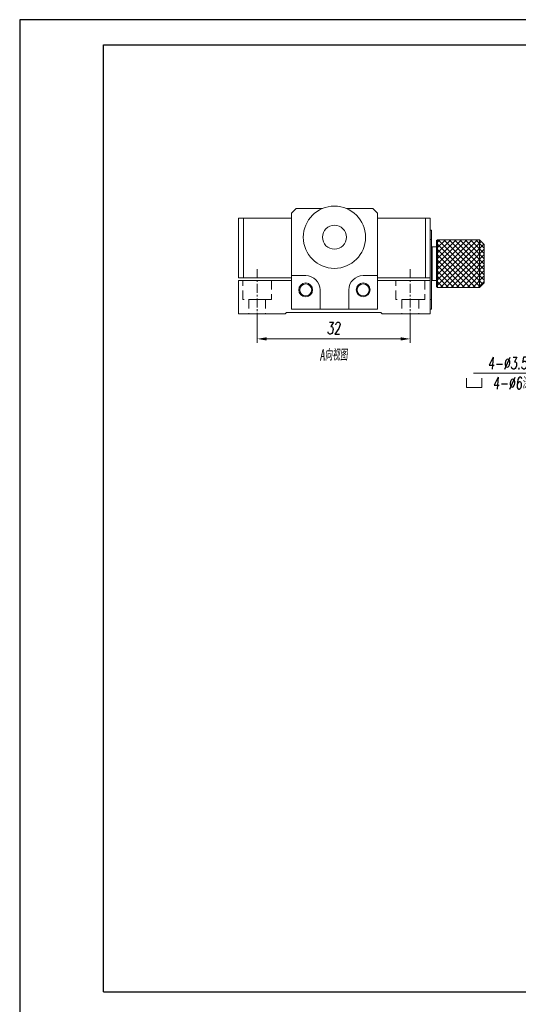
# Model space of a CAD drawing. Header units: millimetres. Extents: x 13297 to 13592, y 253 to 670.
# Tile 17 of 18: x 13297 to 13401, y 464 to 670. Entities that reach past the tile are written whole.
import ezdxf

# ---------------------------------------------------------------- set-up
doc = ezdxf.new("R2010")
doc.units = ezdxf.units.MM
doc.header["$LTSCALE"] = 0.3
doc.linetypes.add('CENTERX2', pattern=[20.32, 12.7, -2.54, 2.54, -2.54])
doc.linetypes.add('DASHED', pattern=[19.05, 12.7, -6.35])
for name, color, linetype, lineweight in [('中心线', 5, 'CENTERX2', 13), ('外框', 7, 'Continuous', 30), ('文字', 3, 'Continuous', 13), ('标注', 1, 'Continuous', 18), ('虚线', 6, 'DASHED', 13), ('轮廓线', 7, 'Continuous', 20)]:
    doc.layers.add(name, color=color, linetype=linetype, lineweight=lineweight)
doc.styles.get("Standard").update_dxf_attribs({"font": 'txt.shx', "width": 0.67, "oblique": 5, "bigfont": 'gbcbig.shx'})
doc.dimstyles.new('1', dxfattribs={"dimtxt": 2.5, "dimasz": 2, "dimexe": 0.8, "dimexo": 0, "dimgap": 1, "dimtad": 1, "dimdec": 1, "dimdsep": 46, "dimtxsty": 'Standard', "dimcen": 0, "dimclrd": 256, "dimclre": 256, "dimclrt": 256, "dimadec": 0, "dimazin": 0, "dimtfac": 1, "dimtdec": 1, "dimtmove": 0, "dimatfit": 3, "dimfxl": 0, "dimtzin": 0, "dimlwd": -1, "dimlwe": -1, "dimarcsym": 0})

# ---------------------------------------------------------------- blocks, each defined once
blk = doc.blocks.new('Y')
at = {"lineweight": 30}
blk.add_line((-4136.76, 2009.27), (-3862.74, 2009.27), dxfattribs=at)
for points in [[(-3857.44, 2213.99), (-4154.44, 2213.99), (-4154.44, 2003.97)], [(-4136.76, 2009.27), (-4136.76, 2208.69), (-3862.74, 2208.69)]]:
    blk.add_lwpolyline(points, dxfattribs=at)
blk = doc.blocks.new('W')
blk.add_blockref('Y', (0, 0))
blk = doc.blocks.new('*D227')
at = {"layer": 'Defpoints', "color": 0, "ltscale": 0.3}
for p in [(13346.63, 606.76), (13378.63, 606.76), (13378.63, 603.03)]:
    blk.add_point(p, dxfattribs=at)
at = {"layer": '标注', "ltscale": 0.3}
for p, q in [((13346.63, 606.76), (13346.63, 602.23)), ((13378.63, 606.76), (13378.63, 602.23)), ((13348.63, 603.03), (13376.63, 603.03))]:
    blk.add_line(p, q, dxfattribs=at)
for points in [[(13348.63, 603.36), (13348.63, 602.69), (13346.63, 603.03)], [(13376.63, 603.36), (13376.63, 602.69), (13378.63, 603.03)]]:
    blk.add_solid(points, dxfattribs=at)
at = {"layer": '标注', "ltscale": 0.3, "insert": (13362.63, 605.28), "char_height": 2.5, "attachment_point": 5}
blk.add_mtext('32', dxfattribs=at)
blk = doc.blocks.new('2')
at = {"layer": '标注', "ltscale": 0.3}
for p, q in [((-5.625, 6.75), (-5.625, 0)), ((-5.625, 0), (3.375, 0)), ((-5.625, 0), (5.625, 0)), ((5.625, 0), (5.625, 6.75))]:
    blk.add_line(p, q, dxfattribs=at)

msp = doc.modelspace()

# ---------------------------------------------------------------- hatches: boundary and pattern name
at = {"layer": '标注', "ltscale": 0.5}
h = msp.add_hatch(dxfattribs=at)
h.set_pattern_fill('ANSI37', color=256, scale=0.25, angle=90, style=0)
h.set_pattern_definition([(135, (-113.23676, 0), (-0.561266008, -0.561266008), []), (225, (-113.23676, 0), (0.561266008, -0.561266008), [])])
h.paths.add_polyline_path([(13393.08, 623.74), (13384.28, 623.74), (13384.28, 613.75), (13393.08, 613.75)])
h.paths.add_polyline_path([(13394.08, 622.75), (13393.08, 623.74), (13393.08, 613.75), (13394.08, 614.75)])
h.paths.add_polyline_path([(13384.28, 623.74), (13384.08, 623.55), (13384.08, 613.95), (13384.28, 613.75), (13384.28, 613.75)])
h.paths.add_polyline_path([(13449.73, 583.29), (13439.74, 583.29), (13439.74, 574.49), (13449.73, 574.49)])
h.paths.add_polyline_path([(13448.73, 584.29), (13440.73, 584.29), (13439.74, 583.29), (13449.73, 583.29)])
h.paths.add_polyline_path([(13449.73, 574.49), (13449.73, 574.49), (13439.74, 574.49), (13439.93, 574.29), (13449.53, 574.29)])

# ---------------------------------------------------------------- linework, layer by layer
at = {"layer": '中心线', "ltscale": 0.5}
for p, q in [((13346.63, 617.58), (13346.63, 606.76)), ((13378.63, 617.58), (13378.63, 606.76))]:
    msp.add_line(p, q, dxfattribs=at)
at = {"layer": '标注', "ltscale": 0.3}
msp.add_line((13409.88, 595.87), (13391.84, 595.87), dxfattribs=at)
at = {"layer": '虚线', "ltscale": 0.5}
for p, q in [((13343.63, 611.25), (13343.63, 615.25)), ((13349.63, 615.25), (13349.63, 611.25)), ((13375.63, 611.25), (13375.63, 615.25)), ((13381.63, 615.25), (13381.63, 611.25)), ((13349.63, 611.25), (13343.63, 611.25)), ((13348.38, 611.25), (13344.88, 611.25)), ((13344.88, 611.25), (13344.88, 608.25)), ((13348.38, 611.25), (13348.38, 608.25)), ((13381.63, 611.25), (13375.63, 611.25)), ((13380.38, 611.25), (13376.88, 611.25)), ((13376.88, 611.25), (13376.88, 608.25)), ((13380.38, 611.25), (13380.38, 608.25))]:
    msp.add_line(p, q, dxfattribs=at)
at = {"layer": '轮廓线'}
for p, q in [((13353.78, 629.25), (13354.78, 630.25)), ((13353.78, 629.25), (13353.78, 609.25)), ((13360.28, 630.25), (13354.78, 630.25)), ((13370.78, 630.25), (13365.28, 630.25)), ((13370.78, 630.25), (13371.78, 629.25)), ((13371.78, 609.25), (13371.78, 629.25)), ((13342.78, 615.75), (13342.78, 628.25)), ((13342.78, 628.25), (13353.78, 628.25)), ((13343.78, 628.25), (13343.78, 615.75)), ((13371.78, 628.25), (13382.78, 628.25)), ((13381.78, 615.75), (13381.78, 628.25)), ((13382.78, 628.25), (13382.78, 608.25)), ((13383.08, 625.75), (13382.78, 625.75)), ((13383.08, 609.25), (13383.08, 625.75)), ((13382.78, 623.75), (13383.08, 623.75)), ((13383.08, 622.15), (13383.18, 622.25)), ((13383.08, 622.15), (13383.18, 622.25)), ((13384.08, 622.25), (13383.18, 622.25)), ((13383.18, 615.25), (13383.18, 622.25)), ((13384.08, 622.25), (13383.18, 622.25)), ((13383.18, 615.25), (13383.18, 622.25)), ((13342.78, 615.75), (13353.78, 615.75)), ((13342.78, 608.25), (13342.78, 615.25)), ((13353.78, 615.25), (13342.78, 615.25)), ((13353.78, 616.25), (13356.78, 616.25)), ((13368.78, 616.25), (13371.78, 616.25)), ((13371.78, 615.75), (13382.78, 615.75)), ((13382.78, 615.25), (13371.78, 615.25)), ((13383.08, 615.35), (13383.18, 615.25)), ((13383.08, 615.35), (13383.18, 615.25)), ((13384.08, 615.25), (13383.18, 615.25)), ((13384.08, 615.25), (13383.18, 615.25)), ((13359.78, 613.25), (13359.78, 609.25)), ((13365.78, 609.25), (13365.78, 613.25)), ((13383.08, 611.25), (13382.78, 611.25)), ((13353.78, 609.25), (13371.78, 609.25)), ((13382.78, 609.25), (13383.08, 609.25)), ((13352.48, 608.25), (13342.78, 608.25)), ((13352.78, 608.55), (13352.48, 608.25)), ((13372.48, 608.55), (13352.78, 608.55)), ((13372.78, 608.25), (13372.48, 608.55)), ((13382.78, 608.25), (13372.78, 608.25))]:
    msp.add_line(p, q, dxfattribs=at)
at = {"layer": '轮廓线', "ltscale": 0.5}
for p, q in [((13384.08, 623.55), (13384.28, 623.74)), ((13384.08, 623.55), (13384.08, 613.95)), ((13393.08, 623.74), (13384.28, 623.74)), ((13384.28, 623.74), (13384.28, 613.75)), ((13394.08, 622.75), (13393.08, 623.74)), ((13393.08, 613.75), (13393.08, 623.74)), ((13394.08, 614.75), (13394.08, 622.75)), ((13394.08, 614.75), (13393.08, 613.75)), ((13384.08, 613.95), (13384.28, 613.75)), ((13393.08, 613.75), (13384.28, 613.75))]:
    msp.add_line(p, q, dxfattribs=at)
msp.add_circle((13362.78, 624.25), 6.5, dxfattribs=at)
at = {"layer": '轮廓线'}
for centre, radius in [((13362.78, 624.25), 2.5), ((13356.78, 613.25), 1.45), ((13356.78, 613.25), 1.25), ((13368.78, 613.25), 1.45), ((13368.78, 613.25), 1.25)]:
    msp.add_circle(centre, radius, dxfattribs=at)
for centre, start, end in [((13356.78, 613.25), 360, 90), ((13368.78, 613.25), 90, 180)]:
    msp.add_arc(centre, 3, start, end, dxfattribs=at)

# ---------------------------------------------------------------- block references
at = {"layer": '中心线', "xscale": 0.2890432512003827, "yscale": 0.2890432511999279, "zscale": 0.2890432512}
msp.add_blockref('2', (13391.96, 592.9), dxfattribs=at)
at = {"layer": '外框', "lineweight": 25, "xscale": 0.991439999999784, "yscale": 0.9914400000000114, "zscale": 0.9914399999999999}
msp.add_blockref('W', (17415.93, -1525.36), dxfattribs=at)

# ---------------------------------------------------------------- texts
at = {"layer": '文字', "ltscale": 0.3, "insert": (13365.54, 600.87), "char_height": 2.3625, "attachment_point": 3}
msp.add_mtext('{\\fFANGSONG_GB2312|b1|i0|c1|p0;A}向视图', dxfattribs=at)
at = {"layer": '标注', "ltscale": 0.3, "insert": (13402.29, 595.87), "char_height": 2.4973, "attachment_point": 5}
msp.add_mtext('4-%%C3.5（钻通）\\P4-%%C6深 3.5', dxfattribs=at)

# ---------------------------------------------------------------- dimensions: what is measured, and where the dimension line sits
at = {"layer": '标注', "ltscale": 0.3}
dim = msp.add_linear_dim(base=(13378.63, 603.03), p1=(13346.63, 606.76), p2=(13378.63, 606.76), dimstyle='1', dxfattribs=at)
dim.commit()
dim.dimension.update_dxf_attribs({"geometry": '*D227', "text_midpoint": (13362.63, 605.28)})

doc.saveas('drawing.dxf')
